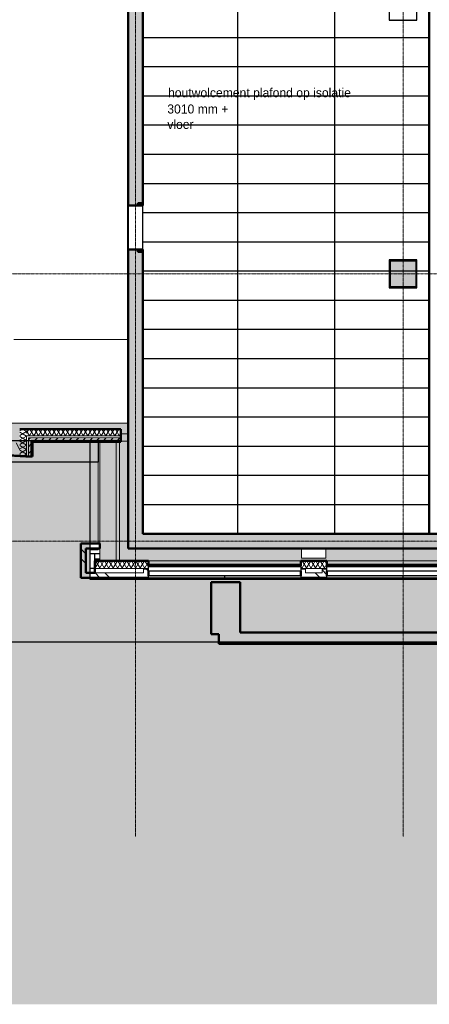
# Model space of a CAD drawing. Header units: millimetres. Extents: x -1224 to 86389, y -20577 to 46356.
# Tile 18 of 46: x 35139 to 43557, y -6690 to 13550. Entities that reach past the tile are written whole.
import ezdxf

# ---------------------------------------------------------------- set-up
doc = ezdxf.new("R2010")
doc.units = ezdxf.units.MM
doc.linetypes.add('stramien', pattern=[22.225, 12.7, -3.175, 3.175, -3.175])
for name, color, linetype, lineweight in [('A-CLNG-IDEN', 6, 'Continuous', 18), ('A-CLNG-SUSP', 5, 'Continuous', 25), ('A-FLOR-OTLN', 6, 'Continuous', 18), ('A-FLOR-PATT', 8, 'Continuous', 18), ('A-GLAZ', 6, 'Continuous', 18), ('A-WALL', 2, 'Continuous', 25), ('A-WALL-PATT', 2, 'Continuous', 50), ('C-TOPO', 2, 'Continuous', 18), ('I-WALL', 2, 'Continuous', 25), ('L-SITE', 6, 'Continuous', 18), ('S-COLS', 6, 'Continuous', 18), ('S-GRID', 1, 'Continuous', 18)]:
    doc.layers.add(name, color=color, linetype=linetype, lineweight=lineweight)
doc.layers.add('ATN HWC', color=240, linetype='Continuous')
doc.styles.add('Frutiger', font='txt', dxfattribs={"height": 186.571782})

# ---------------------------------------------------------------- blocks, each defined once
blk = doc.blocks.new('28_keerwand met trap naast oostgevel - 28_keerwand met trap naast oostgevel-305890-Plotview plafond Kelder - 1 op 100')
at = {"layer": 'A-WALL-PATT', "lineweight": 25}
for color, points in [(7, [(64537, 718), (64537, 955), (39670, 955), (39670, 920), (39232, 920), (39232, 718), (57209, 718)]), (130, [(37541, 719), (39232, 719), (39232, 734), (31916, 734), (31916, 719), (36808, 719)])]:
    blk.add_hatch(color=color, dxfattribs=at).paths.add_polyline_path(points, flags=0)
at = {"layer": 'A-WALL', "color": 90, "lineweight": 50}
for p, q in [((39232, 718), (39232, 920)), ((39670, 955), (64537, 955)), ((64537, 718), (39232, 718))]:
    blk.add_line(p, q, dxfattribs=at)
blk = doc.blocks.new('28_trap keerwand oostgevel - 28_trap keerwand oostgevel-322518-Plotview plafond Kelder - 1 op 100')
at = {"layer": 'A-FLOR-PATT'}
h = blk.add_hatch(color=50, dxfattribs=at)
h.paths.add_polyline_path([(39232, 920), (39670, 920), (39670, 1988), (39075, 1988), (39075, 920)], flags=0)
h.paths.add_polyline_path([(32317, 920), (32317, 1988), (31717, 1988), (31717, 920)], flags=0)
at = {"layer": 'A-FLOR-OTLN', "color": 90, "lineweight": 50}
for p, q in [((31717, 1988), (32317, 1988)), ((31717, 920), (31717, 1988)), ((32317, 1988), (32317, 920)), ((39075, 1988), (39670, 1988)), ((39075, 920), (39075, 1988)), ((39670, 1988), (39670, 955)), ((32317, 920), (31717, 920)), ((39232, 920), (39075, 920))]:
    blk.add_line(p, q, dxfattribs=at)

msp = doc.modelspace()

# ---------------------------------------------------------------- hatches: boundary and pattern name
at = {"layer": 'A-FLOR-PATT'}
h = msp.add_hatch(color=50, dxfattribs=at)
h.paths.add_polyline_path([(37121.1, 2428.2), (44750.9, 2428.2), (44750.9, 2478.2), (44603.8, 2478.2), (44603.8, 2678.2), (41432.8, 2678.2), (41432.8, 2478.2), (40932.8, 2478.2), (40932.8, 2678.2), (37366.6, 2678.2), (37366.6, 4883.2), (37216.6, 4883.2), (37216.6, 4875.6), (37121.1, 4875.6), (37121.1, 2678.2)], flags=0)
h.paths.add_polyline_path([(54420.8, 2428.2), (54420.8, 21008.2), (54370.8, 21008.2), (54370.8, 2478.2), (50245.7, 2478.2), (50245.7, 2428.2), (54136.2, 2428.2)], flags=0)
h.paths.add_polyline_path([(43687.1, 35978.2), (48290.8, 35978.2), (48290.8, 36178.2), (54186.6, 36178.2), (54186.6, 36228.2), (31920.8, 36228.2), (31920.8, 35978.2), (35490.8, 35978.2), (35490.8, 36178.2), (39553.8, 36178.2), (39553.8, 35978.2), (42770.8, 35978.2), (42770.8, 36178.2), (43270.8, 36178.2), (43270.8, 35978.2), (43379.8, 35978.2)], flags=0)
h = msp.add_hatch(color=256, dxfattribs=at)
h.paths.add_polyline_path([(52906.9, 2428.2), (54363.8, 2428.2), (54363.7, 2478.2), (50245.7, 2478.2), (50245.7, 2428.2), (52292.3, 2428.2)], flags=0)
h.paths.add_polyline_path([(37189.8, 2428.2), (44750.9, 2428.2), (44750.9, 2478.2), (44603.8, 2478.2), (44603.8, 2678.2), (41432.8, 2678.2), (41432.8, 2478.2), (40932.8, 2478.2), (40932.8, 2678.2), (37366.6, 2678.2), (37366.6, 5110.6), (37350.8, 5110.6), (37350.8, 5035.2), (37216.6, 5035.2), (37216.6, 4875.6), (37189.8, 4875.6), (37189.8, 2678.2)], flags=0)
h.paths.add_polyline_path([(44916.4, 35978.2), (48290.8, 35978.2), (48290.8, 36178.2), (54186.6, 36178.2), (54186.6, 36228.2), (42989.8, 36228.2), (42989.8, 36178.2), (43270.8, 36178.2), (43270.8, 35978.2), (44609.1, 35978.2)], flags=0)
h = msp.add_hatch(color=50, dxfattribs=at)
h.paths.add_polyline_path([(52906.9, 2678.2), (53916.6, 2678.2), (53916.6, 2928.2), (54166.6, 2928.2), (54166.6, 2980.2), (52283.6, 2980.2), (52283.6, 2678.2), (52292.3, 2678.2)], flags=0)
h.paths.add_polyline_path([(50449.6, 2678.2), (52083.6, 2678.2), (52083.6, 2980.2), (50449.6, 2980.2), (50449.6, 2871.9)], flags=0)
h.paths.add_polyline_path([(50249.6, 2978.2), (50249.6, 2980.2), (43716.6, 2980.2), (43716.6, 2978.2), (47375, 2978.2)], flags=0)
h.paths.add_polyline_path([(42729.6, 8041.2), (43303.6, 8041.2), (43303.6, 8615.2), (42729.6, 8615.2), (42729.6, 8051.2)], flags=0)
h.paths.add_polyline_path([(48783.6, 8051.2), (48793.6, 8051.2), (48793.6, 8605.2), (48239.6, 8605.2), (48239.6, 8051.2), (48249.6, 8051.2)], flags=0)
h.paths.add_polyline_path([(48759.1, 8061.2), (48249.6, 8061.2), (48249.6, 8595.2), (48783.6, 8595.2), (48783.6, 8061.2), (48763.3, 8061.2)], flags=0)
h.paths.add_polyline_path([(42749.6, 8061.2), (42749.6, 8595.2), (43283.6, 8595.2), (43283.6, 8061.2)], flags=0)
h.paths.add_polyline_path([(43303.6, 13541.2), (43303.6, 14115.2), (42729.6, 14115.2), (42729.6, 13541.2), (43283.6, 13541.2)], flags=0)
h.paths.add_polyline_path([(48783.6, 13551.2), (48793.6, 13551.2), (48793.6, 14105.2), (48239.6, 14105.2), (48239.6, 13551.2), (48249.6, 13551.2)], flags=0)
h.paths.add_polyline_path([(48778.3, 13561.2), (48249.6, 13561.2), (48249.6, 14095.2), (48783.6, 14095.2), (48783.6, 13561.2)], flags=0)
h.paths.add_polyline_path([(43260.8, 13561.2), (42749.6, 13561.2), (42749.6, 14095.2), (43283.6, 14095.2), (43283.6, 13561.2)], flags=0)
h.paths.add_polyline_path([(54136.2, 17385.2), (54166.6, 17385.2), (54166.6, 17395.2), (53816.6, 17395.2), (53816.6, 17385.2)], flags=0)
h.paths.add_polyline_path([(43715.1, 17393.2), (43716.6, 17393.2), (43716.6, 17395.2), (37666.6, 17395.2), (37666.6, 17393.2), (43687.1, 17393.2)], flags=0)
h.paths.add_polyline_path([(53816.6, 17595.2), (54166.6, 17595.2), (54166.6, 17605.2), (53816.6, 17605.2)], flags=0)
h.paths.add_polyline_path([(43116.6, 17705.2), (43116.6, 17715.2), (42916.6, 17715.2), (42916.6, 17705.2), (43072.5, 17705.2)], flags=0)
h.paths.add_polyline_path([(41566.6, 17908.2), (41566.6, 19078.2), (41416.6, 19078.2), (41416.6, 17908.2), (41535.8, 17908.2)], flags=0)
h.paths.add_polyline_path([(48240.6, 19051.2), (48793.6, 19051.2), (48793.6, 19605.2), (48240.6, 19605.2), (48240.6, 19227.9)], flags=0)
h.paths.add_polyline_path([(48763.4, 19061.2), (48249.6, 19061.2), (48249.6, 19595.2), (48783.6, 19595.2), (48783.6, 19061.2)], flags=0)
h.paths.add_polyline_path([(54166.6, 19227.9), (54166.6, 19228.2), (54136.2, 19227.9)], flags=0)
h.paths.add_polyline_path([(31748.7, 19478.2), (31916.6, 19478.2), (31916.6, 19480.2), (18922, 19480.2), (18922, 19490.2), (15782, 19490.2), (15782, 19480.2), (4674.6, 19480.2), (4674.6, 19490.2), (4666.6, 19490.2), (4666.6, 19478.2), (31743.1, 19478.2)], flags=0)
h.paths.add_polyline_path([(41535.8, 19578.2), (41566.6, 19578.2), (41565.5, 20734.4), (41416.6, 20734.4), (41416.6, 19578.2)], flags=0)
h.paths.add_polyline_path([(43564.6, 20951.2), (43564.6, 21061.2), (43563.3, 21061.2), (43563.3, 20951.2)], flags=0)
h.paths.add_polyline_path([(31916.6, 21051.2), (31916.6, 23626.2), (31766.6, 23626.2), (31766.6, 23346.8), (31770.6, 23346.8), (31770.6, 21682.8), (31766.6, 21682.8), (31766.6, 21051.2)], flags=0)
h.paths.add_polyline_path([(31656.6, 21051.2), (31656.6, 23736.2), (31606.6, 23736.2), (31606.6, 21051.2)], flags=0)
h.paths.add_polyline_path([(53521.6, 21051.2), (54166.6, 21051.2), (54166.6, 21061.2), (53816.6, 21061.2), (53816.6, 21051.9), (52292.3, 21051.2)], flags=0)
h.paths.add_polyline_path([(35990.6, 21053.2), (35990.6, 21061.2), (32116.6, 21061.2), (32116.6, 21053.2), (35082, 21053.2)], flags=0)
h.paths.add_polyline_path([(36090.6, 21053.2), (36416.6, 21053.2), (36416.6, 21061.2), (36090.6, 21061.2)], flags=0)
h.paths.add_polyline_path([(46784.3, 21061.9), (46784.3, 21062.9), (46774.3, 21061.9)], flags=0)
h.paths.add_polyline_path([(54136.2, 21261.2), (54166.6, 21261.2), (54166.6, 21271.2), (53816.6, 21271.2), (53816.6, 21261.2)], flags=0)
h.paths.add_polyline_path([(54166.6, 22894.9), (54166.6, 22895.2), (54136.2, 22894.9)], flags=0)
h.paths.add_polyline_path([(31916.6, 23736.2), (31916.6, 23968.4), (31906.6, 23968.4), (31906.6, 23736.2), (31911.6, 23736.2)], flags=0)
h.paths.add_polyline_path([(32116.6, 23781.2), (32121.6, 23781.2), (32121.6, 23791.2), (32126.6, 23791.2), (32126.6, 24551.2), (32121.6, 24551.2), (32121.6, 24561.2), (32116.6, 24561.2), (32116.6, 23789.7)], flags=0)
h.paths.add_polyline_path([(48239.6, 24541.2), (48803.6, 24541.2), (48803.6, 24717.9), (48793.6, 24717.9), (48793.6, 24551.2), (48239.6, 24551.2), (48239.6, 24717.9), (48229.6, 24717.9), (48229.6, 24541.2)], flags=0)
h.paths.add_polyline_path([(32288.6, 24551.2), (32293.6, 24551.2), (32293.6, 25105.2), (32123.6, 25105.2), (32123.6, 26910.2), (32091.6, 26910.2), (32091.6, 25105.2), (31739.6, 25105.2), (31739.6, 25095.2), (32283.6, 25095.2), (32283.6, 24561.2), (32288.6, 24561.2)], flags=0)
h.paths.add_polyline_path([(31916.6, 24551.2), (31916.6, 24561.2), (31911.6, 24561.2), (31911.6, 24551.2)], flags=0)
h.paths.add_polyline_path([(31739.6, 24551.2), (31749.6, 24551.2), (31749.6, 24556.2), (31739.6, 24556.2)], flags=0)
h.paths.add_polyline_path([(26792.7, 24561.2), (26791.6, 24863), (26786.8, 24864.5), (26783.6, 24865.2), (26784.2, 24561.2)], flags=0)
h.paths.add_polyline_path([(21289.8, 24862.8), (21289.8, 24863.9), (21287.7, 24863.2)], flags=0)
h.paths.add_polyline_path([(21283.6, 24561.2), (21292.7, 24561.2), (21292.7, 24861.8), (21289.8, 24862.8), (21283.6, 24862.4), (21283.6, 24584.6)], flags=0)
h.paths.add_polyline_path([(15783.6, 24561.2), (15792.7, 24561.2), (15791.6, 24863), (15788, 24864.2), (15783.6, 24865.2), (15783.6, 24584.6)], flags=0)
h.paths.add_polyline_path([(10289.8, 24862.8), (10289.8, 24863.9), (10287.7, 24863.2)], flags=0)
h.paths.add_polyline_path([(10292.7, 24561.2), (10292.7, 24861.8), (10289.8, 24862.8), (10283.6, 24862.4), (10283.6, 24561.2)], flags=0)
h.paths.add_polyline_path([(54136.2, 24717.9), (54166.6, 24717.9), (54166.6, 24728.2), (53844.6, 24727.9), (53844.6, 24717.9)], flags=0)
h.paths.add_polyline_path([(21288.7, 24885.4), (21292.7, 24885.7), (21292.7, 25095.2), (21283.6, 25095.2), (21284.3, 24887.2), (21288.5, 24885.5)], flags=0)
h.paths.add_polyline_path([(10288.7, 24885.4), (10292.7, 24885.7), (10292.7, 25095.2), (10283.6, 25095.2), (10284.3, 24887.2), (10288.5, 24885.5)], flags=0)
h.paths.add_polyline_path([(26786.8, 24892.5), (26786, 24891.6), (26786.4, 24891.5)], flags=0)
h.paths.add_polyline_path([(26792.7, 24885.8), (26792.7, 25095.2), (26783.6, 25095.2), (26784.2, 24989), (26786.4, 24987.5), (26786.8, 24986.5), (26787.6, 24890.8), (26789.3, 24887.2), (26791.6, 24886.3)], flags=0)
h.paths.add_polyline_path([(15786.8, 24892.5), (15786, 24891.6), (15786.4, 24891.5)], flags=0)
h.paths.add_polyline_path([(15792.7, 24885.8), (15792.7, 25095.2), (15783.6, 25095.2), (15783.6, 24989.3), (15786.4, 24987.5), (15786.8, 24986.5), (15787.6, 24890.8), (15789.3, 24887.2)], flags=0)
h.paths.add_polyline_path([(53844.6, 24928.2), (54166.6, 24928.2), (54166.6, 24937.9), (53844.6, 24937.9)], flags=0)
h.paths.add_polyline_path([(48803.6, 24937.9), (48803.6, 25115.2), (48409.6, 25115.2), (48409.6, 25105.2), (48793.6, 25105.2), (48793.6, 24937.9)], flags=0)
h.paths.add_polyline_path([(48229.6, 24937.9), (48239.6, 24937.9), (48239.6, 25105.2), (48399.6, 25105.2), (48399.6, 25115.2), (48229.6, 25115.2), (48229.6, 25095.2)], flags=0)
h.paths.add_polyline_path([(54166.6, 26560.9), (54166.6, 26561.2), (54136.2, 26560.9)], flags=0)
h.paths.add_polyline_path([(32091.6, 27020.2), (34442.6, 27020.2), (34442.6, 27266.6), (34438.6, 27266.6), (34438.6, 28675.2), (34436.6, 28675.2), (34436.6, 27255.2), (34440.6, 27255.2), (34440.6, 27145.2), (34413.6, 27145.2), (34413.6, 27045.2), (32183.6, 27045.2), (32183.6, 30061.2), (31749.6, 30061.2), (31749.6, 30055.2), (31941.6, 30055.2), (31941.6, 30060.2), (32091.6, 30060.2), (32091.6, 27174.2)], flags=0)
h.paths.add_polyline_path([(36553.6, 27020.2), (38824.6, 27020.2), (38824.6, 35678.2), (37616.6, 35678.2), (37616.6, 35641.2), (38766.6, 35641.2), (38766.6, 35541.2), (38801.6, 35540.6), (38801.6, 27045.2), (36553.6, 27045.2), (36553.6, 27145.2), (36529.6, 27145.2), (36530.6, 27020.2)], flags=0)
h.paths.add_polyline_path([(44301.8, 27070.2), (44601.6, 27070.4), (44601.3, 27259.7), (43061.6, 27259.7), (43061.6, 27070.2), (43994.5, 27070.2)], flags=0)
h.paths.add_polyline_path([(42951.6, 27070.2), (42951.6, 27359.7), (42945.6, 27359.7), (42945.6, 27111.2), (38934.6, 27111.2), (38934.6, 27070.2), (42945.6, 27070.2)], flags=0)
h.paths.add_polyline_path([(34555.6, 28329.7), (34555.6, 28339.7), (34548.6, 28339.7), (34548.6, 28334.7), (34552.6, 28334.7), (34552.6, 28329.7)], flags=0)
h.paths.add_polyline_path([(36419.6, 28329.7), (36419.6, 28334.7), (36423.6, 28334.7), (36423.6, 28339.7), (36411.6, 28339.7), (36411.6, 28329.7)], flags=0)
h.paths.add_polyline_path([(54166.6, 28394.9), (54166.6, 28395.2), (54136.2, 28394.9)], flags=0)
h.paths.add_polyline_path([(36423.6, 28439.7), (36423.6, 28565.2), (36420.6, 28565.2), (36420.6, 28465.2), (34548.6, 28465.2), (34549.5, 28439.7), (36420.6, 28439.7)], flags=0)
h.paths.add_polyline_path([(22889.6, 29514.2), (22949.6, 29514.2), (22949.6, 30061.2), (22814.6, 30061.2), (22814.6, 30041.2), (22889.6, 30041.2), (22889.6, 29846)], flags=0)
h.paths.add_polyline_path([(48446.6, 30041.2), (48803.6, 30041.2), (48803.6, 30615.2), (48229.6, 30615.2), (48229.6, 30041.2), (48436.6, 30041.2)], flags=0)
h.paths.add_polyline_path([(37249.6, 30041.2), (37808.3, 30041.2), (37808.3, 30615.2), (37234.3, 30615.2), (37234.3, 30041.2)], flags=0)
h.paths.add_polyline_path([(19134.8, 30041.2), (19278.6, 30041.2), (19278.6, 30061.2), (19083.6, 30061.2), (19083.6, 30051.2), (19073.6, 30051.2), (19073.6, 30041.2), (19101, 30041.2)], flags=0)
h.paths.add_polyline_path([(21074.5, 30041.2), (21283.6, 30041.2), (21283.6, 30051.2), (20749.6, 30051.2), (20749.6, 30041.2), (20945, 30041.2)], flags=0)
h.paths.add_polyline_path([(48446.6, 30051.2), (48239.6, 30051.2), (48239.6, 30605.2), (48793.6, 30605.2), (48793.6, 30051.2), (48586.6, 30051.2)], flags=0)
h.paths.add_polyline_path([(37569.2, 30061.2), (37249.6, 30061.2), (37249.6, 30595.2), (37783.6, 30595.2), (37783.6, 30061.2), (37621.3, 30061.2)], flags=0)
h.paths.add_polyline_path([(26244.6, 30061.2), (26249.6, 30061.8), (26249.6, 30595.2), (26244.6, 30595.2), (26244.6, 30061.9)], flags=0)
h.paths.add_polyline_path([(15783.6, 30061.2), (15792.7, 30061.2), (15792.7, 30595.2), (15783.6, 30595.2), (15783.6, 30162.2)], flags=0)
h.paths.add_polyline_path([(10292.7, 30061.2), (10292.7, 30595.2), (10283.6, 30595.2), (10283.6, 30061.2)], flags=0)
h.paths.add_polyline_path([(22746.6, 30186.2), (22749.6, 30186.2), (22749.6, 30328.2), (22746.6, 30327.7)], flags=0)
h.paths.add_polyline_path([(19283.6, 30186.2), (19286.6, 30186.2), (19286.6, 30328.2), (19283.6, 30328.2), (19283.6, 30221.2)], flags=0)
h.paths.add_polyline_path([(32183.6, 30595.2), (32183.6, 35641.2), (37416.6, 35641.2), (37416.6, 35678.2), (32116.6, 35678.2), (32116.6, 30595.2)], flags=0)
h.paths.add_polyline_path([(31445.8, 31495.2), (31916.6, 31495.2), (31916.6, 31508.2), (26244.6, 31508.2), (26244.6, 31495.2), (31401.6, 31495.2)], flags=0)
h.paths.add_polyline_path([(24787.8, 31508.2), (24787.8, 31508.7), (24783.6, 31508.2)], flags=0)
h.paths.add_polyline_path([(54166.6, 33894.9), (54166.6, 33895.2), (54136.2, 33894.9)], flags=0)
h.paths.add_polyline_path([(38155.3, 35306.2), (38591.6, 35306.2), (38591.6, 35431.2), (37646.6, 35431.2), (37646.8, 35306.2)], flags=0)
h.paths.add_polyline_path([(35082, 35306.2), (35438.6, 35306.2), (35438.6, 35431.2), (34478.6, 35431.2), (34478.8, 35306.2)], flags=0)
h.paths.add_polyline_path([(17449.6, 35628.2), (17449.6, 35978.2), (17249.6, 35978.2), (17249.6, 35628.2), (17257.1, 35628.2)], flags=0)
h.paths.add_polyline_path([(42457.8, 35668.2), (48436.6, 35668.2), (48436.6, 35678.2), (41376.6, 35678.2), (41376.6, 35668.2), (41843.2, 35668.2)], flags=0)
h.paths.add_polyline_path([(4671.6, 35673.2), (4676.6, 35673.2), (4676.6, 35678.2), (4666.6, 35677.2), (4666.6, 35673.2), (4671, 35673.2)], flags=0)
h.paths.add_polyline_path([(53916.3, 35728.2), (53916.6, 35728.2), (53916.3, 35938.9)], flags=0)
h.paths.add_polyline_path([(38924.6, 35828.2), (39249.6, 35828.2), (39249.6, 35978.2), (37616.6, 35978.2), (37616.6, 35828.2), (38824.6, 35828.2)], flags=0)
h.paths.add_polyline_path([(36311.3, 35828.2), (37416.6, 35828.2), (37416.6, 35978.2), (35783.6, 35978.2), (35783.6, 35828.2)], flags=0)
h.paths.add_polyline_path([(18793.7, 35968.2), (19083.6, 35968.2), (19083.6, 35978.2), (17459.6, 35978.2), (17459.6, 35968.2), (18486.4, 35968.2)], flags=0)
h = msp.add_hatch(color=256, dxfattribs=at)
h.paths.add_polyline_path([(46145.7, 2355), (46413.9, 2355), (46413.9, 2428.2), (45120.6, 2428.2), (45120.6, 2355), (45531.1, 2355)], flags=0)
h.paths.add_polyline_path([(49219, 2355), (50080.3, 2355), (50080.3, 2428.2), (46952.8, 2428.2), (46952.8, 2355), (48604.4, 2355)], flags=0)
h.paths.add_polyline_path([(53747.3, 2355), (53747.3, 2428.2), (50619.8, 2428.2), (50619.8, 2355), (53521.6, 2355)], flags=0)
h.paths.add_polyline_path([(44580.3, 2355), (44580.3, 2428.2), (41452.8, 2428.2), (41452.8, 2355), (44301.8, 2355)], flags=0)
h.paths.add_polyline_path([(37785.8, 2355), (40913.3, 2355), (40913.3, 2428.2), (37785.8, 2428.2)], flags=0)
h.paths.add_polyline_path([(36926, 2428.2), (37121.1, 2428.2), (37121.1, 4875.6), (36786.6, 4875.6), (36786.6, 2428.2), (36870, 2428.2)], flags=0)
h.paths.add_polyline_path([(54420.8, 2428.2), (54436.6, 2428.2), (54436.6, 21008.2), (54420.8, 21008.2), (54420.8, 2444)], flags=0)
h.paths.add_polyline_path([(54166.6, 2678.2), (54170.8, 2678.2), (54170.8, 4761.5), (54166.6, 4761.2), (54166.6, 2682.4)], flags=0)
h.paths.add_polyline_path([(37366.6, 5110.6), (37366.6, 5255.6), (37350.8, 5255.6), (37350.8, 5110.6)], flags=0)
h.paths.add_polyline_path([(54166.6, 6395.2), (54170.8, 6395.2), (54170.8, 8428.2), (54166.6, 8428.2), (54166.6, 6457.5)], flags=0)
h.paths.add_polyline_path([(54170.8, 10061.2), (54170.8, 10261.5), (54166.6, 10261.2), (54166.6, 10061.2)], flags=0)
h.paths.add_polyline_path([(54166.6, 11895.2), (54170.8, 11895.2), (54170.8, 12095.5), (54166.6, 12095.2), (54166.6, 12035.1)], flags=0)
h.paths.add_polyline_path([(54170.8, 13728.2), (54170.8, 13928.5), (54166.6, 13928.2), (54166.6, 13728.2)], flags=0)
h.paths.add_polyline_path([(54166.6, 15561.2), (54170.8, 15561.2), (54170.8, 35978.2), (54166.6, 35978.2), (54166.6, 15620.6)], flags=0)
h.paths.add_polyline_path([(35082, 17378.2), (37366.6, 17378.2), (37366.6, 17394.9), (31916.6, 17394.9), (31916.6, 17378.2), (32623.4, 17378.2)], flags=0)
h.paths.add_polyline_path([(10020.8, 19049.5), (10020.8, 19158.2), (10116.6, 19158.2), (10116.6, 19178.2), (9916.6, 19178.2), (9916.6, 19049.5)], flags=0)
h = msp.add_hatch(color=256, dxfattribs=at)
h.paths.add_polyline_path([(37350.8, 5255.6), (37366.6, 5255.6), (37366.6, 17378.2), (31916.6, 17378.2), (31915.7, 17394.3), (31900.8, 17394.3), (31900.8, 16753.2), (37350.8, 16753.2), (37350.8, 6059.1)], flags=0)
h.paths.add_polyline_path([(10410.6, 19158.2), (10410.6, 19178.2), (10116.6, 19178.2), (10116.6, 19158.2), (10358.8, 19158.2)], flags=0)
h.paths.add_polyline_path([(10510.6, 19158.2), (10540.6, 19158.2), (10540.6, 19178.2), (10510.6, 19178.2), (10510.6, 19168.2)], flags=0)
h.paths.add_polyline_path([(10580.6, 19158.2), (18917.6, 19158.2), (18917.6, 19168.2), (10580.6, 19168.2), (10580.6, 19158.2)], flags=0)
h.paths.add_polyline_path([(19082.4, 19158.2), (19082.4, 19168.2), (19037.6, 19168.2), (19037.6, 19158.2)], flags=0)
h = msp.add_hatch(color=50, dxfattribs=at)
h.paths.add_polyline_path([(34995.3, 4903.2), (35138.6, 4903.2), (35138.6, 5135.6), (37216.6, 5135.6), (37216.6, 5035.2), (37350.8, 5035.2), (37350.8, 5253.2), (34331.7, 5253.8), (7461.7, 6717), (7014.8, 16378.2), (6661.2, 16378.2), (7021.9, 8579.6), (7023.8, 8579.6), (7125.3, 6384.8), (30164.8, 5130.1), (34331.7, 4903.2)], flags=0)
h.paths.add_polyline_path([(6660.8, 16387.9), (6660.8, 16678.2), (10020.8, 16678.2), (10020.8, 16728.2), (6645, 16728.2), (6646.9, 16687.3)], flags=0)
msp.add_hatch(color=254, dxfattribs=at).paths.add_polyline_path([(12770.4, 2828.2), (13020.8, 2828.2), (13020.8, 5613), (34319.4, 4453.2), (36750.8, 4453.2), (36750.8, 4903.2), (34331.7, 4903.2), (12770.4, 6077.3), (12770.4, 2871.9)], flags=0)
h = msp.add_hatch(color=254, dxfattribs=at)
h.paths.add_polyline_path([(36751.1, 2653.2), (36751.1, 2681.7), (36578.3, 2681.7), (36578.3, 2653.2)], flags=0)
h.paths.add_polyline_path([(36578.3, 2781.7), (36751.1, 2781.7), (36750.8, 4453.2), (36578.3, 4453.2), (36578.3, 2871.9)], flags=0)
at = {"layer": 'A-GLAZ'}
h = msp.add_hatch(dxfattribs=at)
h.set_pattern_fill('FP_188', color=256, style=0, pattern_type=2)
h.set_pattern_definition([(0, (0.0004, -0.0001), (0, 100), [])])
h.paths.add_polyline_path([(40613.9, 2223.2), (40913.6, 2223.2), (40913.6, 2323.2), (37785.6, 2323.2), (37785.6, 2223.2), (39999.2, 2223.2)], flags=0)
at = {"layer": 'A-GLAZ', "lineweight": 25}
for points in [[(38769.9, 2348.2), (39262.3, 2348.2), (39262.3, 2355), (37828.3, 2355), (37828.3, 2348.2), (38155.3, 2348.2)], [(39436.7, 2348.2), (39436.7, 2355), (39262.3, 2355), (39262.3, 2348.2), (39384.6, 2348.2)], [(40870.9, 2348.2), (40870.9, 2355), (39436.9, 2355), (39436.9, 2348.2), (40613.9, 2348.2)], [(42457.8, 2348.2), (42929.3, 2348.2), (42929.3, 2355), (41495.3, 2355), (41495.3, 2348.2), (41843.2, 2348.2)], [(43103.7, 2348.2), (43103.7, 2355), (42929.3, 2355), (42929.3, 2348.2), (43072.5, 2348.2)], [(44537.9, 2348.2), (44537.9, 2355), (43103.9, 2355), (43103.9, 2348.2), (44301.8, 2348.2)]]:
    msp.add_hatch(color=256, dxfattribs=at).paths.add_polyline_path(points, flags=0)
at = {"layer": 'A-GLAZ'}
h = msp.add_hatch(dxfattribs=at)
h.set_pattern_fill('FP_189', color=256, style=0, pattern_type=2)
h.set_pattern_definition([(0, (0.0004, -0.0001), (0, 100), [])])
h.paths.add_polyline_path([(44301.8, 2223.2), (44580.6, 2223.2), (44580.6, 2323.2), (41452.6, 2323.2), (41452.6, 2223.2), (43687.1, 2223.2)], flags=0)
at = {"layer": 'A-GLAZ', "lineweight": 25}
h = msp.add_hatch(color=256, dxfattribs=at)
h.paths.add_polyline_path([(40913.6, 2078.2), (40913.6, 2118.2), (39351.1, 2118.2), (39351.1, 2078.2), (40613.9, 2078.2)], flags=0)
h.paths.add_polyline_path([(39348.1, 2078.2), (39348.1, 2118.2), (37785.6, 2118.2), (37785.6, 2078.2), (38769.9, 2078.2)], flags=0)
h = msp.add_hatch(color=256, dxfattribs=at)
h.paths.add_polyline_path([(44580.6, 2078.2), (44580.6, 2118.2), (43018.1, 2118.2), (43018.1, 2078.2), (44301.8, 2078.2)], flags=0)
h.paths.add_polyline_path([(43015.1, 2078.2), (43015.1, 2118.2), (41452.6, 2118.2), (41452.6, 2078.2), (42457.8, 2078.2)], flags=0)
at = {"layer": 'A-WALL-PATT', "lineweight": 25}
h = msp.add_hatch(color=7, dxfattribs=at)
h.paths.add_polyline_path([(37666.6, 2678.2), (37666.6, 8827.7), (37366.6, 8827.7), (37366.6, 2678.2), (37540.6, 2678.2)], flags=0)
h.paths.add_polyline_path([(37366.6, 9727.7), (37666.6, 9727.7), (37666.6, 17395.2), (37366.6, 17395.2), (37366.6, 12433.5)], flags=0)
msp.add_hatch(color=7, dxfattribs=at).paths.add_polyline_path([(50249.6, 2678.2), (50249.6, 2978.2), (37666.6, 2978.2), (37666.6, 2678.2), (49833.7, 2678.2)], flags=0)
at = {"layer": 'C-TOPO', "lineweight": 5}
msp.add_hatch(color=254, dxfattribs=at).paths.add_polyline_path([(46395.7, -6689.6), (76878.4, -6689.6), (76878.4, 10310.2), (72039.9, 4923), (70991.1, 8697), (70680.1, 10815.4), (70422.7, 10923.4), (70335.5, 12281.7), (70405.4, 13180.7), (70412.8, 13802), (68987.6, 21053.2), (65782.5, 21053.2), (65782.5, 37984.1), (65288, 38738), (62950.8, 39903.3), (62196.5, 41520), (57474.9, 43099.8), (57533.2, 39394.9), (57216, 38879.3), (59555.7, 38879.3), (59555.7, 36579.3), (60605.7, 36579.3), (60605.7, 21286.5), (68161.6, 13730.6), (65997.7, 10522.1), (65553.4, 9844.9), (65187.7, 9122.1), (64902.4, 8364), (64698.3, 7580), (64575.9, 6779.2), (64535.7, 5970.2), (64535.7, 719.3), (31915.7, 719.3), (31915.7, 4737.7), (7958.2, 6058.7), (7954.6, 6039.1), (12725.7, 5779.5), (12725.7, 3028.4), (7337.8, 3028.4), (7329.7, 2996.6), (7278.9, 2762.4), (10970.9, 2762.4), (10970.9, -4496.9), (8149.5, -5438.9), (8157.8, -5647), (14762, -3441.9), (15326.1, -5131.5), (10659.5, -6689.6), (44948.3, -6689.6)], flags=0)
at = {"layer": 'L-SITE'}
for color, points in [(253, [(32623.4, 753), (64434.6, 753), (64434.6, 6039.6), (64476.6, 6413), (64529.5, 6784.9), (64593.3, 7155.2), (64667.8, 7523.4), (64753.1, 7889.3), (64849.1, 8252.5), (64955.6, 8612.8), (65072.7, 8969.8), (65200.1, 9323.2), (65337.8, 9672.8), (65497.2, 10043.1), (65643.6, 10359), (65814.6, 10701.1), (65989, 11026.2), (66176.2, 11352), (66372.9, 11672.1), (66578.8, 11986.3), (66793.8, 12294.4), (67017.8, 12596), (67250.5, 12891), (67491.8, 13179), (67741.3, 13459.8), (67999, 13733.2), (60504.6, 21227.6), (60504.6, 36578.2), (59504.6, 36578.2), (59504.6, 38804.2), (54785.1, 38804.2), (54785.1, 35797.5), (54750.1, 35797.5), (54750.9, 35559.2), (54786.6, 35559.2), (54786.6, 33996.7), (54750.1, 33996.7), (54750.9, 33993.7), (54786.6, 33993.7), (54786.6, 32431.2), (54750.1, 32431.2), (54750.9, 31892.2), (54786.6, 31892.2), (54786.6, 30329.7), (54750.1, 30329.7), (54750.9, 30326.7), (54786.6, 30326.7), (54786.6, 28764.2), (54750.1, 28764.2), (54750.9, 28225.2), (54786.6, 28225.2), (54786.6, 26662.7), (54750.1, 26662.7), (54750.9, 26659.7), (54786.6, 26659.7), (54786.6, 25097.2), (54750.1, 25097.2), (54750.9, 24559.2), (54786.6, 24559.2), (54786.6, 22996.7), (54750.1, 22996.7), (54750.9, 22993.7), (54786.6, 22993.7), (54786.6, 21431.2), (54750.1, 21431.2), (54750.9, 20876.7), (54786.6, 20876.7), (54786.6, 19329.9), (54750.1, 19329.9), (54750.9, 19326.9), (54786.6, 19326.9), (54786.6, 17770), (54750.1, 17770), (54750.9, 17225.2), (54786.6, 17225.2), (54786.6, 15662.7), (54750.1, 15662.7), (54750.9, 15659.7), (54786.6, 15659.7), (54786.6, 14097.2), (54750.1, 14097.2), (54750.9, 13559.2), (54786.6, 13559.2), (54786.6, 11996.7), (54750.1, 11996.7), (54750.9, 11993.7), (54786.6, 11993.7), (54786.6, 10431.2), (54750.1, 10431.2), (54750.9, 9892.2), (54786.6, 9892.2), (54786.6, 8329.7), (54750.1, 8329.7), (54750.9, 8326.7), (54786.6, 8326.7), (54786.6, 6764.2), (54750.1, 6764.2), (54750.9, 6225.2), (54786.6, 6225.2), (54786.6, 4662.7), (54750.1, 4662.7), (54750.9, 4659.7), (54786.6, 4659.7), (54786.6, 3097.2), (54750.1, 3097.2), (54750.1, 2047.5), (36578.3, 2047.5), (36578.3, 4875.6), (35378.3, 4875.6), (35378.3, 4558.8), (31895.1, 4748.3), (31895.1, 753)]), (256, [(32623.4, 734.1), (39231.7, 734.1), (39231.7, 753), (31915.7, 753), (31915.7, 734.1), (31957.9, 734.1)])]:
    msp.add_hatch(color=color, dxfattribs=at).paths.add_polyline_path(points, flags=0)
at = {"layer": 'S-COLS', "lineweight": 5}
msp.add_hatch(color=256, dxfattribs=at).paths.add_polyline_path([(43283.6, 8061.2), (43283.6, 8595.2), (42749.6, 8595.2), (42749.6, 8061.2)], flags=0)

# ---------------------------------------------------------------- linework, layer by layer
at = {"layer": 'A-CLNG-SUSP'}
for p, q in [((42729.6, 14115.2), (42729.6, 13541.2)), ((43303.6, 13541.2), (43303.6, 14115.2)), ((42729.6, 13541.2), (43303.6, 13541.2)), ((43303.6, 8615.2), (42729.6, 8615.2)), ((42729.6, 8615.2), (42729.6, 8041.2)), ((43303.6, 8041.2), (43303.6, 8615.2)), ((42729.6, 8041.2), (43303.6, 8041.2))]:
    msp.add_line(p, q, dxfattribs=at)
at = {"layer": 'A-FLOR-OTLN', "color": 210, "lineweight": 5}
for p, q in [((37350.8, 16433.2), (37350.8, 5253.2)), ((34341.5, 5253.2), (37350.8, 5253.2)), ((37350.8, 5253.2), (37350.8, 5035.2)), ((37121.1, 2428.2), (37121.1, 4875.6)), ((37350.8, 5035.2), (37216.6, 5035.2)), ((37216.6, 4883.2), (37366.6, 4883.2)), ((36751.1, 4653.2), (36751.1, 2781.7)), ((36751.1, 2653.2), (36578.3, 2653.2)), ((36751.1, 2681.7), (36751.1, 2653.2)), ((40913.3, 2428.2), (37785.8, 2428.2)), ((44580.3, 2428.2), (41452.8, 2428.2))]:
    msp.add_line(p, q, dxfattribs=at)
at = {"layer": 'A-FLOR-OTLN'}
for p, q in [((37366.6, 5255.6), (37350.8, 5255.6)), ((37350.8, 5110.6), (37366.6, 5110.6)), ((36786.6, 2781.7), (36786.6, 4875.6)), ((37189.8, 2428.2), (37189.8, 4875.6)), ((36786.6, 2428.2), (36786.6, 2681.7)), ((40913.3, 2428.2), (37785.8, 2428.2)), ((40913.3, 2355), (37785.8, 2355)), ((44580.3, 2428.2), (41452.8, 2428.2)), ((44580.3, 2355), (41452.8, 2355))]:
    msp.add_line(p, q, dxfattribs=at)
at = {"layer": 'A-FLOR-OTLN', "color": 7, "lineweight": 25}
for p, q in [((34331.7, 4903.2), (36750.8, 4903.2)), ((36750.8, 4903.2), (36750.8, 4453.2)), ((36750.8, 4453.2), (34319.4, 4453.2))]:
    msp.add_line(p, q, dxfattribs=at)
at = {"layer": 'A-GLAZ', "lineweight": 25}
for p, q in [((40913.6, 2323.2), (37785.6, 2323.2)), ((37785.6, 2223.2), (37785.6, 2323.2)), ((40913.6, 2323.2), (40913.6, 2223.2)), ((44580.6, 2323.2), (41452.6, 2323.2)), ((41452.6, 2223.2), (41452.6, 2323.2)), ((37785.6, 2223.2), (40913.6, 2223.2)), ((39348.1, 2118.2), (37785.6, 2118.2)), ((37785.6, 2078.2), (37785.6, 2118.2)), ((37785.6, 2078.2), (39348.1, 2078.2)), ((39348.1, 2118.2), (39348.1, 2078.2)), ((40913.6, 2118.2), (39351.1, 2118.2)), ((39351.1, 2078.2), (39351.1, 2118.2)), ((39351.1, 2078.2), (40913.6, 2078.2)), ((40913.6, 2118.2), (40913.6, 2078.2)), ((41452.6, 2223.2), (44580.6, 2223.2)), ((43015.1, 2118.2), (41452.6, 2118.2)), ((41452.6, 2078.2), (41452.6, 2118.2)), ((41452.6, 2078.2), (43015.1, 2078.2)), ((43015.1, 2118.2), (43015.1, 2078.2)), ((44580.6, 2118.2), (43018.1, 2118.2)), ((43018.1, 2078.2), (43018.1, 2118.2)), ((43018.1, 2078.2), (44580.6, 2078.2))]:
    msp.add_line(p, q, dxfattribs=at)
at = {"layer": 'A-GLAZ'}
for p, q in [((37828.3, 2348.3), (37796.3, 2348.3)), ((37796.3, 2323.2), (37796.3, 2348.2)), ((37796.3, 2348.2), (40902.9, 2348.2)), ((37828.3, 2348.2), (37828.3, 2355)), ((39262.3, 2348.2), (39262.3, 2355)), ((39262.3, 2348.2), (39262.3, 2355)), ((39436.7, 2355), (39436.7, 2348.2)), ((39436.9, 2355), (39436.9, 2348.2)), ((40870.9, 2355), (40870.9, 2348.2)), ((40902.9, 2348.3), (40870.9, 2348.3)), ((40902.9, 2348.2), (40902.9, 2323.2)), ((41495.3, 2348.3), (41463.3, 2348.3)), ((41463.3, 2323.2), (41463.3, 2348.2)), ((41463.3, 2348.2), (44569.9, 2348.2)), ((41495.3, 2348.2), (41495.3, 2355)), ((42929.3, 2348.2), (42929.3, 2355)), ((42929.3, 2348.2), (42929.3, 2355)), ((43103.7, 2355), (43103.7, 2348.2)), ((43103.9, 2355), (43103.9, 2348.2)), ((37781.3, 2073.2), (37781.3, 2047.5)), ((37781.3, 2073.2), (37796.3, 2073.2)), ((37796.3, 2118.2), (37796.3, 2223.2)), ((37796.3, 2073.2), (37796.3, 2078.2)), ((39351.1, 2078.2), (39348.1, 2078.2)), ((40902.9, 2223.2), (40902.9, 2118.2)), ((40902.9, 2078.2), (40902.9, 2073.2)), ((40902.9, 2073.2), (40917.9, 2073.2)), ((40917.9, 2047.5), (40917.9, 2073.2)), ((41448.3, 2073.2), (41448.3, 2047.5)), ((41448.3, 2073.2), (41463.3, 2073.2)), ((41463.3, 2118.2), (41463.3, 2223.2)), ((41463.3, 2073.2), (41463.3, 2078.2)), ((43018.1, 2078.2), (43015.1, 2078.2))]:
    msp.add_line(p, q, dxfattribs=at)
at = {"layer": 'A-WALL', "color": 90, "lineweight": 50}
for p, q in [((37366.6, 9727.7), (37366.6, 17395.2)), ((37666.6, 17395.2), (37666.6, 9727.7)), ((37666.6, 9727.7), (37366.6, 9727.7)), ((37366.6, 2678.2), (37366.6, 8827.7)), ((37366.6, 8827.7), (37666.6, 8827.7)), ((37666.6, 8827.7), (37666.6, 2978.2)), ((37666.6, 2978.2), (50249.6, 2978.2)), ((37666.6, 2678.2), (37366.6, 2678.2)), ((50249.6, 2678.2), (37666.6, 2678.2))]:
    msp.add_line(p, q, dxfattribs=at)
at = {"layer": 'A-WALL', "color": 7}
for p, q in [((37366.6, 9727.7), (37366.6, 8827.7)), ((37666.6, 8828.2), (37666.6, 9727.7))]:
    msp.add_line(p, q, dxfattribs=at)
at = {"layer": 'A-WALL', "lineweight": 50}
for p, q in [((35398.6, 4570.6), (6875.2, 6122.7)), ((35138.6, 5135.6), (37216.6, 5135.6)), ((37216.6, 5135.6), (37216.6, 4875.6)), ((35398.6, 4875.6), (35398.6, 4570.6)), ((37216.6, 4875.6), (35398.6, 4875.6)), ((36394.6, 2781.7), (36786.6, 2781.7)), ((36394.6, 2078.2), (36394.6, 2781.7)), ((36786.6, 2681.7), (36494.6, 2681.7)), ((36494.6, 2681.7), (36494.6, 2178.2)), ((36786.6, 2781.7), (36786.6, 2681.7)), ((36681.6, 2178.2), (36681.6, 2428.2)), ((36681.6, 2428.2), (37785.8, 2428.2)), ((37785.8, 2428.2), (37785.8, 2323.2)), ((40913.3, 2323.2), (40913.3, 2428.2)), ((40913.3, 2428.2), (41452.8, 2428.2)), ((41452.8, 2428.2), (41452.8, 2323.2)), ((37785.6, 2078.2), (36394.6, 2078.2)), ((36494.6, 2178.2), (36681.6, 2178.2)), ((37785.8, 2223.2), (37785.8, 2118.2)), ((40913.3, 2118.2), (40913.3, 2223.2)), ((41452.6, 2078.2), (40913.6, 2078.2)), ((41452.8, 2223.2), (41452.8, 2118.2))]:
    msp.add_line(p, q, dxfattribs=at)
at = {"layer": 'A-WALL', "lineweight": 18}
for p, q in [((35278.6, 4577.1), (35278.6, 4995.6)), ((35278.6, 4995.6), (37216.6, 4995.6)), ((35318.6, 4574.9), (35318.6, 4955.6)), ((35318.6, 4955.6), (37216.6, 4955.6)), ((35368.6, 4572.2), (35368.6, 4905.6)), ((35368.6, 4905.6), (37216.6, 4905.6)), ((37785.6, 2268.2), (36681.6, 2268.2)), ((37685.8, 2253.2), (37785.6, 2253.2)), ((37685.8, 2253.2), (37685.8, 2178.2)), ((41452.6, 2268.2), (40913.6, 2268.2)), ((40913.6, 2253.2), (41013.3, 2253.2)), ((41013.3, 2178.2), (41013.3, 2253.2)), ((41352.8, 2253.2), (41452.6, 2253.2)), ((41352.8, 2253.2), (41352.8, 2178.2)), ((37685.8, 2178.2), (36681.6, 2178.2)), ((41352.8, 2178.2), (41013.3, 2178.2))]:
    msp.add_line(p, q, dxfattribs=at)
at = {"layer": 'A-WALL', "color": 170, "lineweight": 13}
for p, q in [((40932.8, 2478.2), (40932.8, 2678.2)), ((41432.8, 2678.2), (41432.8, 2478.2)), ((40932.8, 2478.2), (41432.8, 2478.2))]:
    msp.add_line(p, q, dxfattribs=at)
at = {"layer": 'A-WALL-PATT', "lineweight": 18}
for p, q in [((35208, 5135.6), (35138.6, 5095.6)), ((35278.6, 5084), (35138.6, 5003.2)), ((35278.6, 4991.6), (35138.6, 5072.5)), ((35278.6, 5084), (35189.2, 5135.6)), ((35278.6, 5053.4), (35326.1, 5135.6)), ((35337.6, 4995.6), (35278.6, 5097.9)), ((35337.6, 4995.6), (35418.5, 5135.6)), ((35430, 4995.6), (35349.2, 5135.6)), ((35430, 4995.6), (35510.8, 5135.6)), ((35522.4, 4995.6), (35441.6, 5135.6)), ((35522.4, 4995.6), (35603.2, 5135.6)), ((35614.8, 4995.6), (35533.9, 5135.6)), ((35614.8, 4995.6), (35695.6, 5135.6)), ((35707.2, 4995.6), (35626.3, 5135.6)), ((35707.1, 4995.6), (35788, 5135.6)), ((35799.5, 4995.6), (35718.7, 5135.6)), ((35799.5, 4995.6), (35880.3, 5135.6)), ((35891.9, 4995.6), (35811.1, 5135.6)), ((35891.9, 4995.6), (35972.7, 5135.6)), ((35984.3, 4995.6), (35903.5, 5135.6)), ((35984.3, 4995.6), (36065.1, 5135.6)), ((36076.7, 4995.6), (35995.8, 5135.6)), ((36076.6, 4995.6), (36157.5, 5135.6)), ((36169, 4995.6), (36088.2, 5135.6)), ((36169, 4995.6), (36249.8, 5135.6)), ((36261.4, 4995.6), (36180.6, 5135.6)), ((36261.4, 4995.6), (36342.2, 5135.6)), ((36353.8, 4995.6), (36273, 5135.6)), ((36353.8, 4995.6), (36434.6, 5135.6)), ((36446.2, 4995.6), (36365.3, 5135.6)), ((36446.1, 4995.6), (36527, 5135.6)), ((36538.5, 4995.6), (36457.7, 5135.6)), ((36538.5, 4995.6), (36619.3, 5135.6)), ((36630.9, 4995.6), (36550.1, 5135.6)), ((36630.9, 4995.6), (36711.7, 5135.6)), ((36723.3, 4995.6), (36642.5, 5135.6)), ((36723.3, 4995.6), (36804.1, 5135.6)), ((36815.7, 4995.6), (36734.8, 5135.6)), ((36815.6, 4995.6), (36896.5, 5135.6)), ((36908, 4995.6), (36827.2, 5135.6)), ((36908, 4995.6), (36988.8, 5135.6)), ((37000.4, 4995.6), (36919.6, 5135.6)), ((37000.4, 4995.6), (37081.2, 5135.6)), ((37092.8, 4995.6), (37012, 5135.6)), ((37092.8, 4995.6), (37173.6, 5135.6)), ((37185.2, 4995.6), (37104.3, 5135.6)), ((37216.6, 5101.2), (37196.7, 5135.6)), ((35278.6, 4991.7), (35138.6, 4910.8)), ((35278.6, 4899.3), (35138.6, 4980.1)), ((35278.6, 4899.3), (35138.6, 4818.5)), ((35278.6, 4806.9), (35138.6, 4887.7)), ((35318.6, 4913), (35361.2, 4955.6)), ((35399.5, 4905.6), (35429.5, 4875.6)), ((35452.6, 4905.6), (35502.6, 4955.6)), ((35594.1, 4905.6), (35644.1, 4955.6)), ((35735.5, 4905.6), (35785.5, 4955.6)), ((35823.7, 4905.6), (35853.7, 4875.6)), ((35876.9, 4905.6), (35926.9, 4955.6)), ((36018.3, 4905.6), (36068.3, 4955.6)), ((36159.8, 4905.6), (36209.8, 4955.6)), ((36248, 4905.6), (36278, 4875.6)), ((36301.2, 4905.6), (36351.2, 4955.6)), ((36442.6, 4905.6), (36492.6, 4955.6)), ((36584, 4905.6), (36634, 4955.6)), ((36672.2, 4905.6), (36702.2, 4875.6)), ((36725.4, 4905.6), (36775.4, 4955.6)), ((36866.9, 4905.6), (36916.9, 4955.6)), ((37008.3, 4905.6), (37058.3, 4955.6)), ((37096.5, 4905.6), (37126.5, 4875.6)), ((37149.7, 4905.6), (37199.7, 4955.6)), ((37185.1, 4995.6), (37216.6, 5050.1)), ((35138.6, 4709.5), (35067.9, 4849)), ((35278.6, 4806.9), (35138.6, 4726.1)), ((35278.6, 4714.5), (35138.6, 4795.3)), ((35278.6, 4714.5), (35138.6, 4633.7)), ((35278.6, 4622.1), (35138.6, 4703)), ((35318.6, 4771.6), (35368.6, 4821.6)), ((35318.6, 4630.2), (35368.6, 4680.2)), ((35188.1, 4582), (35138.6, 4610.6)), ((35278.6, 4622.2), (35207.3, 4581)), ((36394.6, 2672), (36494.6, 2572)), ((36394.6, 2472), (36494.6, 2372)), ((36681.6, 2422), (36685.2, 2428.2)), ((36696.8, 2268.2), (36681.6, 2294.5)), ((36685.2, 2268.2), (36777.6, 2428.2)), ((36789.1, 2268.2), (36696.8, 2428.2)), ((36777.6, 2268.2), (36870, 2428.2)), ((36881.5, 2268.2), (36789.1, 2428.2)), ((36870, 2268.2), (36962.3, 2428.2)), ((36973.9, 2268.2), (36881.5, 2428.2)), ((36962.3, 2268.2), (37054.7, 2428.2)), ((37066.3, 2268.2), (36973.9, 2428.2)), ((37054.7, 2268.2), (37147.1, 2428.2)), ((37158.7, 2268.2), (37066.3, 2428.2)), ((37147.1, 2268.2), (37239.5, 2428.2)), ((37251, 2268.2), (37158.7, 2428.2)), ((37239.5, 2268.2), (37331.8, 2428.2)), ((37343.4, 2268.2), (37251, 2428.2)), ((37331.8, 2268.2), (37424.2, 2428.2)), ((37435.8, 2268.2), (37343.4, 2428.2)), ((37424.2, 2268.2), (37516.6, 2428.2)), ((37528.2, 2268.2), (37435.8, 2428.2)), ((37516.6, 2268.2), (37609, 2428.2)), ((37620.5, 2268.2), (37528.2, 2428.2)), ((37609, 2268.2), (37701.3, 2428.2)), ((37712.9, 2268.2), (37620.5, 2428.2)), ((37701.3, 2268.2), (37785.8, 2414.5)), ((37785.7, 2302.2), (37712.9, 2428.2)), ((37744.8, 2253.2), (37785.6, 2212.4)), ((40913.4, 2391.7), (40934.5, 2428.2)), ((40946.1, 2268.2), (40913.5, 2324.6)), ((40934.5, 2268.2), (41026.9, 2428.2)), ((41038.4, 2268.2), (40946.1, 2428.2)), ((41026.9, 2268.2), (41119.2, 2428.2)), ((41130.8, 2268.2), (41038.4, 2428.2)), ((41119.2, 2268.2), (41211.6, 2428.2)), ((41223.2, 2268.2), (41130.8, 2428.2)), ((41211.6, 2268.2), (41304, 2428.2)), ((41315.6, 2268.2), (41223.2, 2428.2)), ((41304, 2268.2), (41396.4, 2428.2)), ((41407.9, 2268.2), (41315.6, 2428.2)), ((41352.8, 2239.2), (41452.6, 2139.5)), ((41396.4, 2268.2), (41452.7, 2365.8)), ((41452.7, 2350.6), (41407.9, 2428.2)), ((36688.4, 2178.2), (36788.4, 2078.2)), ((36888.4, 2178.2), (36988.4, 2078.2)), ((41213.9, 2178.2), (41313.8, 2078.3))]:
    msp.add_line(p, q, dxfattribs=at)
at = {"layer": 'ATN HWC'}
msp.add_lwpolyline([(43556.6, 2978.2), (37666.6, 2978.2), (37666.6, 17393.2), (43556.6, 17393.2)], close=True, dxfattribs=at)
for points in [[(39611.6, 17393.2), (39611.6, 2978.2)], [(41611.6, 17393.2), (41611.6, 2978.2)], [(37666.6, 13185.7), (43556.6, 13185.7)], [(37666.6, 12585.7), (43556.6, 12585.7)], [(37666.6, 11985.7), (43556.6, 11985.7)], [(37666.6, 11385.7), (43556.6, 11385.7)], [(37666.6, 10785.7), (43556.6, 10785.7)], [(37666.6, 10185.7), (43556.6, 10185.7)], [(37666.6, 9585.7), (43556.6, 9585.7)], [(37666.6, 8985.7), (43556.6, 8985.7)], [(37666.6, 8385.7), (43556.6, 8385.7)], [(37666.6, 7785.7), (43556.6, 7785.7)], [(37666.6, 7185.7), (43556.6, 7185.7)], [(37666.6, 6585.7), (43556.6, 6585.7)], [(37666.6, 5985.7), (43556.6, 5985.7)], [(37666.6, 5985.7), (43556.6, 5985.7)], [(37666.6, 5385.7), (43556.6, 5385.7)], [(37666.6, 4785.7), (43556.6, 4785.7)], [(37666.6, 4185.7), (43556.6, 4185.7)], [(37666.6, 3585.7), (43556.6, 3585.7)]]:
    msp.add_lwpolyline(points, dxfattribs=at)
at = {"layer": 'I-WALL', "lineweight": 50}
for p, q in [((43556.6, 2978.2), (43556.6, 15609.2)), ((37566.6, 9728.2), (37566.6, 9778.2)), ((37566.6, 9778.2), (37666.6, 9778.2)), ((37666.6, 9728.2), (37566.6, 9728.2)), ((37666.6, 9778.2), (37666.6, 9728.2)), ((37566.6, 8778.2), (37566.6, 8828.2)), ((37566.6, 8828.2), (37666.6, 8828.2)), ((37666.6, 8778.2), (37566.6, 8778.2)), ((37666.6, 8828.2), (37666.6, 8778.2)), ((43716.6, 2978.2), (43556.6, 2978.2))]:
    msp.add_line(p, q, dxfattribs=at)
at = {"layer": 'I-WALL'}
for p, q in [((36581.6, 2568.2), (36581.6, 2268.2)), ((36786.6, 2568.2), (36581.6, 2568.2)), ((36681.6, 2428.2), (36681.6, 2568.2)), ((36681.6, 2468.2), (36786.6, 2468.2)), ((36681.6, 2268.2), (36581.6, 2268.2))]:
    msp.add_line(p, q, dxfattribs=at)
at = {"layer": 'L-SITE'}
for p, q in [((37366.6, 9727.7), (37366.6, 8827.7)), ((37366.6, 6974.9), (35018.6, 6974.9))]:
    msp.add_line(p, q, dxfattribs=at)
at = {"layer": 'L-SITE', "lineweight": 25}
for p, q in [((35378.3, 4558.8), (35378.3, 4875.6)), ((35378.3, 4875.6), (36578.3, 4875.6)), ((36578.3, 4875.6), (36578.3, 2047.5)), ((31895.1, 4748.3), (35378.3, 4558.8)), ((36578.3, 2047.5), (54750.1, 2047.5)), ((64434.6, 753), (31895.1, 753))]:
    msp.add_line(p, q, dxfattribs=at)
at = {"layer": 'S-COLS', "color": 250, "lineweight": 35}
for p, q in [((42749.6, 8061.2), (42749.6, 8595.2)), ((42749.6, 8595.2), (43283.6, 8595.2)), ((43283.6, 8595.2), (43283.6, 8061.2)), ((43283.6, 8061.2), (42749.6, 8061.2))]:
    msp.add_line(p, q, dxfattribs=at)
at = {"layer": 'S-GRID', "linetype": 'stramien'}
for p, q in [((37516.6, 41627.6), (37516.6, -3246.7)), ((43016.6, 41627.6), (43016.6, -3246.7)), ((-1224, 8328.2), (64124.1, 8328.2)), ((-1224, 2828.2), (64124.1, 2828.2))]:
    msp.add_line(p, q, dxfattribs=at)

# ---------------------------------------------------------------- block references
at = {"lineweight": 25}
for name in ['28_trap keerwand oostgevel - 28_trap keerwand oostgevel-322518-Plotview plafond Kelder - 1 op 100', '28_keerwand met trap naast oostgevel - 28_keerwand met trap naast oostgevel-305890-Plotview plafond Kelder - 1 op 100']:
    msp.add_blockref(name, (0, 0), dxfattribs=at)

# ---------------------------------------------------------------- texts
at = {"layer": 'A-CLNG-IDEN', "style": 'Frutiger'}
for s, height, p in [('houtwolcement plafond op isolatie', 186.572, (38187.4, 11956)), ('3010 mm +', 186.57, (38171.8, 11621.4)), ('vloer', 186.57, (38171.8, 11304.9))]:
    msp.add_text(s, height=height, dxfattribs=at).set_placement(p)

doc.saveas('drawing.dxf')
